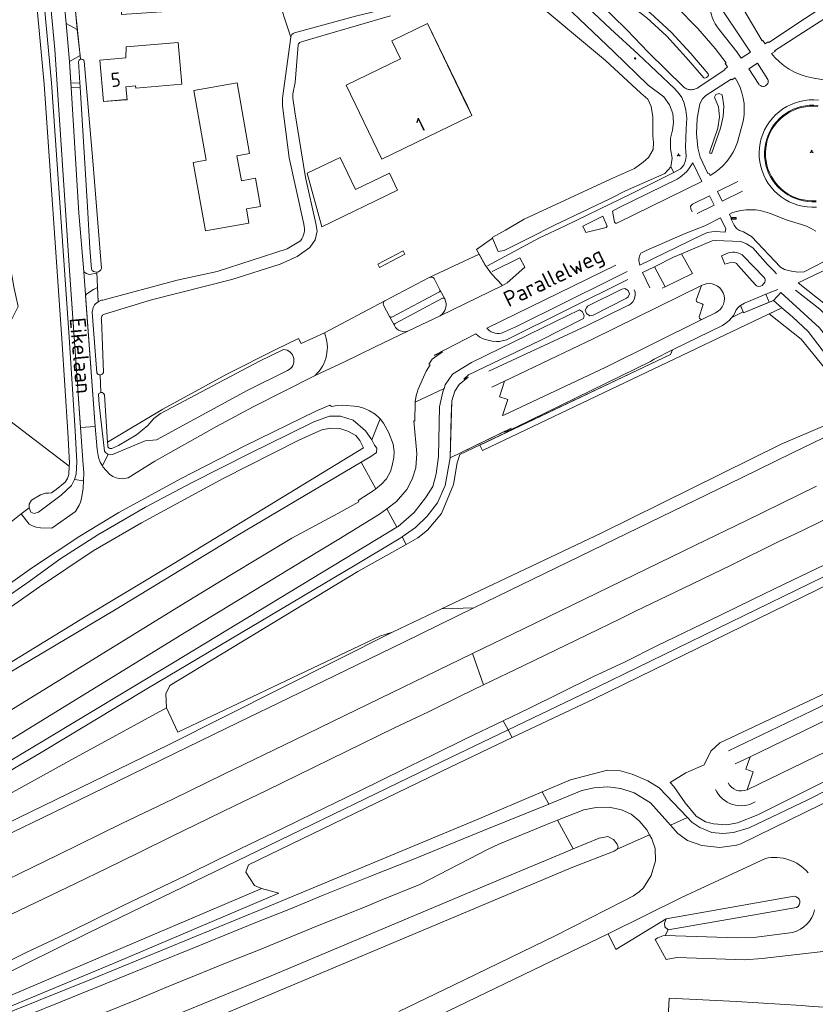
# Model space of a CAD drawing. Header units: metres. Extents: x 209813 to 223847, y 571801 to 587119.
# Tile 68 of 256: x 213813 to 214038, y 574326 to 574604. Entities that reach past the tile are written whole.
import ezdxf
from ezdxf.enums import TextEntityAlignment as Align

# ---------------------------------------------------------------- set-up
doc = ezdxf.new("R2010")
doc.units = ezdxf.units.M
for name, color, linetype, lineweight in [('B-RO-GR-BEPLANTING_CULTUUR_BOSPLANTSOEN-GV', 8, 'Continuous', 0), ('B-RO-GR-GRAS-GV', 8, 'Continuous', 0), ('B-RO-GR-GROENVOORZIENING-GV', 8, 'Continuous', 0), ('B-RO-GW-TALUD_KRUIN-G', 8, 'Continuous', 0), ('B-RO-IE-MEUBILAIR_WEGMEUBILAIR-S', 8, 'Continuous', 0), ('B-RO-OG-BEBOUWING-GV', 8, 'Continuous', 0), ('B-RO-OG-BEBOUWING-T18', 8, 'Continuous', 0), ('B-RO-OG-TERREIN_ERF-GV', 8, 'Continuous', 0), ('B-RO-OG-TOPOGRAFIE-T18', 8, 'Continuous', 0), ('B-RO-OG-WEG-GV', 8, 'Continuous', 0), ('B-RO-VH-VERHARDING_BETONSTRAATSTEEN-GV', 8, 'Continuous', 0), ('B-RO-VH-VERHARDING_STRAATBAKSTEEN-GV', 8, 'Continuous', 0), ('B-RO-VH-VERHARDING_TEGEL-GV', 8, 'Continuous', 0), ('B-RO-VW-BEWEGWIJZERING_DRAAGCONSTRUCTIE-S', 8, 'Continuous', 0), ('B-RO-VW-VERKEERSTEKEN_BORD-S', 8, 'Continuous', 0)]:
    doc.layers.add(name, color=color, linetype=linetype, lineweight=lineweight)
doc.styles.add('NLCS-ISO', font='txt')
doc.styles.add('NLCS-ISO-ANNOTATIVE-T18', font='txt', dxfattribs={"height": 1.8})
doc.styles.add('NLCS-ISO-M200-T18', font='txt', dxfattribs={"height": 0.36})

# ---------------------------------------------------------------- blocks, each defined once
blk = doc.blocks.new('SIE-WEG_VERKEERSBORD_WEGWIJZER-SO')
at = {"linetype": 'ByBlock', "lineweight": 18}
h = blk.add_hatch(color=0, dxfattribs=at)
h.dxf.hatch_style = 1
h.paths.add_polyline_path([(0.5, 1), (0, 2), (-0.5, 1)])
h = blk.add_hatch(color=0, dxfattribs=at)
h.dxf.hatch_style = 1
h.paths.add_polyline_path([(-1.4, -0.2), (-2, -1.2), (-0.9, -1.1)])
h = blk.add_hatch(color=0, dxfattribs=at)
h.dxf.hatch_style = 1
h.paths.add_polyline_path([(1.4, -0.2), (2, -1.2), (0.9, -1.1)])
at = {"color": 0, "linetype": 'ByBlock', "lineweight": 18}
for points in [[(-1.1, -0.7), (0, 0)], [(0, 1), (0, 0)], [(1.1, -0.7), (0, 0)]]:
    blk.add_lwpolyline(points, dxfattribs=at)
for points in [[(0.5, 1), (0, 2), (-0.5, 1)], [(-1.4, -0.2), (-2, -1.2), (-0.9, -1.1)], [(1.4, -0.2), (2, -1.2), (0.9, -1.1)]]:
    blk.add_lwpolyline(points, close=True, dxfattribs=at)
blk = doc.blocks.new('SIE-WEG_VERKEERSBORD_STRAATNAAM-SO')
at = {"color": 0, "linetype": 'ByBlock', "lineweight": 18}
blk.add_lwpolyline([(-3.2, -1.2), (3.2, -1.2), (3.2, 1.2), (-3.2, 1.2)], close=True, dxfattribs=at)
at = {"color": 0, "linetype": 'ByBlock', "lineweight": 18, "style": 'NLCS-ISO'}
blk.add_text('straat', height=1.5, dxfattribs=at).set_placement((0, 0.2), align=Align.MIDDLE_CENTER)
blk = doc.blocks.new('SAL-VERWIJZING_SYMBOOL-SO')
at = {"color": 0, "linetype": 'ByBlock', "lineweight": -2}
blk.add_circle((0, 0), 0.9, dxfattribs=at)
at = {"color": 0, "linetype": 'ByBlock', "lineweight": -2, "style": 'NLCS-ISO-ANNOTATIVE-T18'}
blk.add_attdef('SYMBOOL', (2.5, -2.5), '', height=1.8, dxfattribs=at)

msp = doc.modelspace()

# ---------------------------------------------------------------- linework, layer by layer
at = {"layer": 'B-RO-GR-BEPLANTING_CULTUUR_BOSPLANTSOEN-GV', "flags": 128}
msp.add_lwpolyline([(213805.125, 574617.279), (213807.76, 574584.475), (213807.21, 574571.179), (213807.151, 574556.988), (213808.812, 574543.754), (213811.634, 574527.753), (213812.75, 574522.683), (213800.315, 574497.982), (213827.174, 574477.589), (213827.203, 574478.469), (213826.752, 574487.225), (213825.116, 574513.585), (213820.049, 574585.417), (213817.591, 574612.825)], dxfattribs=at)
msp.add_lwpolyline([(214025.971, 574524.336), (214017.507, 574520.869), (214017.387, 574521.167), (214014.251, 574519.552), (214013.435, 574518.715), (214012.543, 574517.959), (214011.584, 574517.292), (213997.501, 574510.391), (213996.961, 574509.102), (213943.126, 574483.554), (213943.814, 574482.04), (214028.304, 574522.323)], close=True, dxfattribs=at)
at = {"layer": 'B-RO-GR-GRAS-GV', "flags": 128}
for points in [[(213824.877, 574646.77), (213827.764, 574630.337), (213829.799, 574612.161), (213830.457, 574606.08), (213841.865, 574606.595), (213841.238, 574616.178), (213861.052, 574617.475), (213861.712, 574607.392), (213885.704, 574610.979), (213889.698, 574598.676)], [(213890.769, 574599.926), (213908.332, 574604.723), (213947.055, 574613.994)], [(213951.046, 574403.161), (213932.044, 574394.028), (213880.394, 574369.014), (213832.632, 574345.835), (213787.65, 574323.723), (213745.747, 574303.728), (213718.138, 574290.303), (213735.13, 574296.118), (213782.415, 574316.266), (213826.503, 574334.959), (213881.075, 574358.188), (213881.49, 574358.384), (213879.438, 574359.262), (213877.01, 574363.027), (213877.783, 574365.117), (213934.7, 574392.679), (213952.242, 574400.982)]]:
    msp.add_lwpolyline(points, dxfattribs=at)
at = {"layer": 'B-RO-GR-GRAS-GV'}
msp.add_lwpolyline([(213889.698, 574598.676, -0.2952701), (213890.769, 574599.926)], format="xyb", dxfattribs=at)
at = {"layer": 'B-RO-GR-GRAS-GV', "flags": 128}
for points in [[(214016.663, 574522.967), (214016.418, 574522.8), (214016.188, 574522.612), (214015.976, 574522.404), (214015.784, 574522.178), (214015.612, 574521.935), (214015.463, 574521.679), (214015.031, 574520.759), (214014.668, 574520.138), (214014.251, 574519.552), (214017.387, 574521.167)], [(214024.752, 574520.63), (214033.849, 574513.468), (214040.38, 574505.339), (214046.712, 574503.775), (214042.17, 574507.77), (214041.28, 574508.43), (214035.77, 574515.63), (214031.32, 574519.72), (214028.304, 574522.323)], [(213934.73, 574479.932), (213935.145, 574496.041), (213934.968, 574491.583)], [(214061.436, 574457.852), (214061.361, 574456.976), (214060.993, 574456.548), (214043.609, 574448.033), (213976.41, 574415.352), (213951.046, 574403.161), (213952.242, 574400.982), (213975.333, 574411.912), (214063.517, 574455.002), (214071.966, 574459.999), (214071.053, 574461.927), (214061.73, 574457.37)], [(213854.633, 574409.428), (213827.083, 574394.359), (213779.957, 574368.364), (213731.895, 574341.52), (213706.844, 574326.604), (213746.727, 574346.392), (213801.906, 574373.033), (213855.214, 574398.947), (213918.413, 574430.727), (213914.869, 574429.623), (213857.786, 574402.532)]]:
    msp.add_lwpolyline(points, close=True, dxfattribs=at)
at = {"layer": 'B-RO-GR-GROENVOORZIENING-GV', "flags": 128}
for points in [[(214027.211, 574527.45), (214023.797, 574526.148), (214024.741, 574523.888), (214025.971, 574524.336), (214028.106, 574526.591), (214039.017, 574516.66), (214041.956, 574512.81), (214043.664, 574509.969), (214043.891, 574508.469), (214043.647, 574508.106), (214042.927, 574507.972), (214041.28, 574508.43), (214042.17, 574507.77), (214046.712, 574503.775), (214050.281, 574501.691), (214051.769, 574500.401), (214053.197, 574498.515), (214053.889, 574498.907), (214053.37, 574500), (214045.74, 574514.36), (214042.94, 574517.92), (214039.03, 574521.91), (214032.234, 574527.229)], [(213919.65, 574460.391), (213919.987, 574460.595), (213924.581, 574464.529), (213927.755, 574468.648), (213929.85, 574471.875), (213930.791, 574475.453), (213931.375, 574480.334), (213931.721, 574494.354), (213932.68, 574498.606), (213933.056, 574499.544), (213924.802, 574495.619), (213924.763, 574490.338), (213924.427, 574490.411), (213925.296, 574481.21), (213925.009, 574477.164), (213923.964, 574473.947), (213922.473, 574470.97), (213919.572, 574467.616), (213916.807, 574465.574)], [(213909.609, 574478.694), (213874.789, 574458.085), (213839.907, 574436.911), (213802.948, 574414.991), (213760.58, 574389.481), (213718.446, 574364.38), (213683.592, 574344.356), (213614.602, 574305.277), (213616.548, 574301.091), (213636.077, 574312.295), (213673.58, 574334.188), (213713.49, 574356.785), (213754.592, 574381.271), (213779.633, 574394.665), (213727.379, 574361.738), (213689.508, 574338.476), (213639.198, 574308.854), (213618.338, 574297.239)], [(214038.13, 574471.943), (214018.357, 574462.298), (214003.954, 574455.331), (213955.39, 574431.718), (213941.008, 574424.706)], [(213611.17, 574289.012), (213630.411, 574299.756), (213644.354, 574307.675), (213661.652, 574317.842), (213672.014, 574323.979), (213685.771, 574332.282), (213699.478, 574340.601), (213713.199, 574348.971), (213726.91, 574357.362), (213744.027, 574367.899), (213757.736, 574376.293), (213805.7, 574405.718), (213858.781, 574438.338), (213872.513, 574446.706), (213890.027, 574457.299), (213903.016, 574464.216), (213908.917, 574467.571), (213908.734, 574467.931), (213913.297, 574470.788), (213913.728, 574471.187)], [(213944.147, 574415.86), (213955.546, 574421.379), (213973.537, 574430.081), (213982.537, 574434.441), (213987, 574436.698), (213996.043, 574440.966), (214000.543, 574443.147), (214014.069, 574449.632), (214027.496, 574456.304), (214032.049, 574458.374), (214054.544, 574469.282)], [(213806.593, 574392.146), (213856.835, 574422.245), (213919.65, 574460.391), (213916.807, 574465.574), (213914.72, 574464.032), (213903.286, 574456.96), (213893.779, 574451.219), (213860.217, 574430.807), (213839.663, 574418.192), (213819.101, 574405.596), (213771.179, 574376.086)], [(213921.131, 574457.692), (213920.311, 574457.127), (213907.937, 574449.619), (213849.112, 574414.781), (213818.771, 574396.459), (213767.847, 574366.666)], [(213932.305, 574437.323), (213918.413, 574430.727), (213855.214, 574398.947), (213801.906, 574373.033), (213746.727, 574346.392), (213706.844, 574326.604), (213731.895, 574341.52), (213779.957, 574368.364), (213827.083, 574394.359), (213854.633, 574409.428), (213854.43, 574413.349), (213855.528, 574415.71), (213908.643, 574447.865), (213922.332, 574455.502)], [(213683.2, 574312.117), (213711.168, 574325.695), (213725.549, 574332.708), (213743.545, 574341.435), (213757.927, 574348.447), (213775.938, 574357.142), (213808.306, 574372.899), (213822.71, 574379.867), (213840.703, 574388.598), (213856.883, 574396.485), (213874.884, 574405.202), (213889.277, 574412.193), (213921.652, 574427.935), (213941.42, 574437.592)], [(213810.899, 574351.118), (213819.904, 574355.467), (213828.919, 574359.793), (213837.918, 574364.155), (213846.906, 574368.539), (213855.879, 574372.954), (213873.866, 574381.699), (213882.868, 574386.054), (213891.846, 574390.458), (213918.806, 574403.615), (213928.587, 574408.217), (213937.539, 574412.675), (213944.147, 574415.86), (213941.008, 574424.706), (213905.013, 574407.261), (213890.631, 574400.249), (213870.838, 574390.648), (213856.454, 574383.64), (213842.037, 574376.702), (213824.069, 574367.918), (213773.693, 574343.457)], [(213949.665, 574405.68), (213939.064, 574400.622), (213930.075, 574396.242), (213923.133, 574392.834), (213914.171, 574388.396), (213905.181, 574384.017), (213896.175, 574379.67), (213887.205, 574375.25), (213878.177, 574370.949), (213869.181, 574366.582), (213860.231, 574362.119), (213851.197, 574357.831), (213842.188, 574353.49), (213833.231, 574349.044), (213824.232, 574344.682), (213815.203, 574340.381), (213806.205, 574336.019), (213797.225, 574331.619), (213788.211, 574327.29), (213779.242, 574322.868)], [(213960.647, 574385.66), (213942.1, 574377.773), (213882.046, 574352.705), (213833.966, 574332.955), (213795.673, 574317.666), (213784.49, 574313.289), (213800.901, 574321.105), (213840.543, 574337.646), (213886.343, 574357.063), (213881.49, 574358.384), (213881.075, 574358.188), (213826.503, 574334.959), (213782.415, 574316.266), (213735.13, 574296.118), (213718.138, 574290.303), (213745.747, 574303.728), (213787.65, 574323.723), (213832.632, 574345.835), (213880.394, 574369.014), (213932.044, 574394.028), (213951.046, 574403.161)], [(213703.658, 574277.118), (213713.591, 574281.188), (213722.881, 574284.891), (213732.167, 574288.627), (213741.434, 574292.384), (213769.21, 574303.72), (213778.475, 574307.482), (213796.96, 574315.119), (213806.236, 574318.854), (213815.483, 574322.662), (213824.768, 574326.376), (213843.301, 574333.895), (213852.544, 574337.709), (213861.833, 574341.413), (213871.083, 574345.213), (213880.343, 574348.987), (213889.63, 574352.698), (213898.882, 574356.491), (213912.047, 574361.754), (213923.724, 574366.386), (213944.131, 574374.776), (213962.536, 574382.217)], [(213969.467, 574369.582), (213976.816, 574372.558), (213979.252, 574373.089), (213980.784, 574372.218), (213981.849, 574370.901), (213982.117, 574370.179), (213981.886, 574369.459), (213991.004, 574373.579), (213990.251, 574374.937), (213988.033, 574377.534), (213985.798, 574379.331), (213983.073, 574380.571), (213979.558, 574381.332), (213975.929, 574381.276), (213972.467, 574380.637), (213965.008, 574377.711)], [(213838.757, 574315.121), (213884.196, 574333.719), (213949.713, 574361.352), (213966.776, 574368.492), (213969.467, 574369.582), (213965.008, 574377.711), (213961.685, 574376.408), (213948.45, 574370.91), (213945.419, 574369.467), (213926.173, 574359.528), (213914.909, 574355.019), (213910.967, 574353.325), (213897.232, 574347.901), (213881.058, 574341.22), (213871.773, 574337.504), (213862.514, 574333.728), (213855.557, 574330.924), (213846.124, 574326.952), (213836.848, 574323.217)]]:
    msp.add_lwpolyline(points, dxfattribs=at)
for points in [[(213934.73, 574479.932), (213933.325, 574472.184), (213931.14, 574467.282), (213928.238, 574463.469), (213924.942, 574460.321), (213921.131, 574457.692), (213922.332, 574455.502), (213925.627, 574457.341), (213928.268, 574459.56), (213932.295, 574464.283), (213935.621, 574472.429), (213936.66, 574478.573), (213937.421, 574480.846), (213996.961, 574509.102), (213997.501, 574510.391), (213992.264, 574507.796), (213991.292, 574507.15), (213953.375, 574488.65), (213950.292, 574487.321), (213949.845, 574487.278)], [(214041.174, 574489.366), (214028.203, 574483.802), (213977.317, 574458.693), (213932.305, 574437.323), (213941.42, 574437.592), (213984.603, 574458.549), (214016.948, 574474.353), (214031.342, 574481.341), (214045.72, 574488.36), (214046.763, 574488.959), (214047.607, 574489.511), (214049.116, 574490.235), (214048.579, 574491.342), (214045.873, 574490.01), (214045.68, 574490.342), (214044.937, 574490.73), (214044.354, 574490.661)], [(213914.927, 574490.924), (213912.634, 574485.045), (213913.385, 574483.494), (213913.971, 574482.669), (213913.888, 574481.452), (213912.296, 574480.285), (213909.609, 574478.694), (213913.728, 574471.187), (213915.355, 574472.476), (213916.69, 574474.011), (213917.887, 574476.083), (213918.365, 574477.77), (213918.832, 574480.016), (213918.886, 574481.711), (213918.623, 574483.792), (213917.4, 574487.047), (213915.877, 574489.712)], [(213951.046, 574403.161), (213976.41, 574415.352), (214043.609, 574448.033), (214060.993, 574456.548), (214061.361, 574456.976), (214061.436, 574457.852), (214061.267, 574458.189), (214060.825, 574459.258), (214058.449, 574458.2), (214047.068, 574452.923), (214029.04, 574444.262), (214020.019, 574439.947), (214011.033, 574435.56), (213993.022, 574426.863), (213984.073, 574422.401), (213975.034, 574418.12), (213966.059, 574413.711), (213957.11, 574409.248), (213949.665, 574405.68)], [(214001.732, 574378.434), (213993.693, 574386.787), (213990.515, 574388.751), (213986.059, 574390.635), (213982.78, 574391.576), (213979.161, 574391.815), (213968.642, 574389.059), (213960.647, 574385.66), (213962.536, 574382.217), (213971.923, 574386.013), (213975.376, 574386.821), (213979.264, 574387.126), (213982.858, 574386.588), (213986.645, 574385.365), (213991.227, 574382.58), (213996.933, 574376.263)]]:
    msp.add_lwpolyline(points, close=True, dxfattribs=at)
at = {"layer": 'B-RO-GW-TALUD_KRUIN-G', "flags": 128}
for points in [[(213932.305, 574437.323), (213977.317, 574458.693), (214028.203, 574483.802), (214041.174, 574489.366)], [(214061.436, 574457.852), (214061.361, 574456.976), (214060.993, 574456.548), (214043.609, 574448.033), (213976.41, 574415.352), (213951.046, 574403.161)], [(213918.413, 574430.727), (213932.305, 574437.323)], [(213706.844, 574326.604), (213746.727, 574346.392), (213801.906, 574373.033), (213855.214, 574398.947), (213918.413, 574430.727)], [(213951.046, 574403.161), (213932.044, 574394.028), (213880.394, 574369.014), (213832.632, 574345.835), (213787.65, 574323.723), (213745.747, 574303.728), (213718.138, 574290.303)]]:
    msp.add_lwpolyline(points, dxfattribs=at)
at = {"layer": 'B-RO-OG-BEBOUWING-GV', "flags": 128}
for points in [[(213905.312, 574585.129), (213915.409, 574564.213), (213940.783, 574576.596), (213939.573, 574579.257), (213928.304, 574602.555), (213918.23, 574597.681), (213920.701, 574592.573)], [(213843.17, 574584.699), (213845.889, 574584.937), (213845.949, 574584.262), (213858.918, 574585.395), (213857.887, 574597.193), (213843.201, 574595.91), (213843.114, 574592.811), (213835.794, 574592.172), (213836.813, 574580.504), (213843.199, 574580.951), (213843.508, 574580.978)], [(213865.595, 574543.998), (213877.898, 574546.181), (213877.183, 574550.207), (213881.177, 574550.916), (213879.77, 574558.844), (213875.776, 574558.136), (213874.523, 574565.201), (213878.099, 574565.836), (213874.553, 574585.819), (213862.381, 574583.659), (213865.87, 574563.997), (213862.163, 574563.339)], [(213908.014, 574555.67), (213903.659, 574564.728), (213894.376, 574560.265), (213898.496, 574545.166), (213919.845, 574555.525), (213917.567, 574560.264)]]:
    msp.add_lwpolyline(points, close=True, dxfattribs=at)
at = {"layer": 'B-RO-OG-TERREIN_ERF-GV', "flags": 128}
for points in [[(213893.389, 574545.892), (213889.236, 574564.589), (213887.338, 574579.275), (213887.371, 574581.5), (213889.698, 574598.676), (213885.704, 574610.979), (213861.712, 574607.392), (213861.776, 574606.412), (213841.962, 574605.115), (213841.865, 574606.595), (213828.928, 574606.011), (213830.329, 574592.471)], [(213837.08, 574497.689), (213837.975, 574484.327), (213853.6, 574493.66), (213871.64, 574503.57), (213885.49, 574510.56), (213891.89, 574513.635), (213892.683, 574512.222), (213899.238, 574515.201), (213916.302, 574524.301), (213928.789, 574530.888), (213942.882, 574537.481), (213942.168, 574538.789), (213946.663, 574541.947), (213946.597, 574542.102), (213950.31, 574544.25), (213955.59, 574547.33), (213979.94, 574558.59), (213986.75, 574561.62), (213989.16, 574563.4), (213990.71, 574564.75), (213992.02, 574566.97), (213992.15, 574568.93), (213991.96, 574570.81), (213991.94, 574576.17), (213991.46, 574579.08), (213990.48, 574581.22), (213988.54, 574582.86), (213978.521, 574592.054), (213955.929, 574611.13)], [(213917.825, 574604.727), (213898.482, 574599.039), (213892.769, 574597.384), (213892.248, 574597.149), (213891.891, 574596.843), (213891.842, 574596.536), (213890.989, 574585.863), (213890.288, 574582.67), (213890.259, 574581.51), (213890.834, 574577.602), (213893.827, 574559.029), (213896.82, 574546.121), (213897.118, 574543.895), (213896.61, 574541.506), (213895.061, 574539.288), (213891.475, 574536.747), (213886.707, 574534.638), (213873.052, 574530.273), (213850.41, 574524.59), (213837.087, 574520.483)], [(213831.399, 574591.898), (213833.808, 574563.771), (213836.303, 574533.385)], [(213836.62, 574524.488), (213857.596, 574530.051), (213868.922, 574532.557), (213888.718, 574538.954), (213892.469, 574541.233)], [(213834.964, 574532.39), (213835.303, 574523.997)], [(213836.252, 574519.114), (213836.815, 574504.033)], [(214040.763, 574340.671), (214022.75, 574338.631), (214017.85, 574338.29), (214009.797, 574338.52), (213998.67, 574338.93), (213995.7, 574338.33), (213992.561, 574344.046), (213993.317, 574344.43), (213994.29, 574344.837), (213994.767, 574344.988), (213995.379, 574345.105), (213996.269, 574346.7), (213995.341, 574347.608), (213995.198, 574348.64), (213995.698, 574349.806), (213981.448, 574341.161), (213979.333, 574345.573), (213936.746, 574325.129), (213918.591, 574316.309), (213896.142, 574305.514)], [(214037.981, 574283.106), (214013.256, 574284.535), (213994.38, 574285.51), (213996.52, 574327.47), (214015.57, 574326.5), (214033.9, 574325.39), (214035.95, 574325.17), (214040.14, 574324.91)]]:
    msp.add_lwpolyline(points, dxfattribs=at)
for points in [[(213915.409, 574564.213), (213905.312, 574585.129), (213920.701, 574592.573), (213918.23, 574597.681), (213928.304, 574602.555), (213939.511, 574579.226), (213940.783, 574576.596)], [(213835.794, 574592.172), (213843.114, 574592.811), (213843.201, 574595.91), (213857.887, 574597.193), (213858.918, 574585.395), (213845.949, 574584.262), (213845.889, 574584.937), (213843.17, 574584.699), (213843.508, 574580.978), (213843.189, 574581.061), (213836.813, 574580.504)], [(213865.87, 574563.997), (213862.381, 574583.659), (213874.553, 574585.819), (213878.099, 574565.836), (213874.523, 574565.201), (213875.776, 574558.136), (213879.77, 574558.844), (213881.177, 574550.916), (213877.183, 574550.207), (213877.898, 574546.181), (213865.595, 574543.998), (213862.163, 574563.339)], [(213898.496, 574545.166), (213894.376, 574560.265), (213903.659, 574564.728), (213908.014, 574555.67), (213917.567, 574560.264), (213919.845, 574555.525)], [(213914.767, 574533.664), (213914.304, 574534.658), (213921.415, 574538.402), (213921.878, 574537.408)]]:
    msp.add_lwpolyline(points, close=True, dxfattribs=at)
at = {"layer": 'B-RO-OG-TERREIN_ERF-GV'}
for points in [[(213830.329, 574592.471, -0.4490229), (213831.399, 574591.898)], [(213892.469, 574541.233, 0.2457545), (213893.389, 574545.892)], [(213836.303, 574533.385, -0.2825744), (213834.964, 574532.39)], [(213835.303, 574523.997, -0.1016785), (213836.62, 574524.488)], [(213837.087, 574520.483, 0.4228871), (213836.252, 574519.114)], [(213836.815, 574504.033, -0.3038422), (213835.91, 574503.371)], [(213836.117, 574498.39, -0.394482), (213837.08, 574497.689)]]:
    msp.add_lwpolyline(points, format="xyb", dxfattribs=at)
at = {"layer": 'B-RO-OG-WEG-GV', "flags": 128}
for points in [[(213997.822, 574560.509), (213999.7, 574561.56), (214000.65, 574562.59), (214001.18, 574563.85), (214001.32, 574565.03), (214001.29, 574566.41), (214001.18, 574567.57), (214001.3, 574572.83), (214001.48, 574575.85), (214001.27, 574578.09), (214000.81, 574580.01), (214000.14, 574581.62), (213999.4, 574582.68), (213998.1, 574584.13), (213987.8, 574593.84), (213980, 574601.06), (213964.19, 574615.99), (213930.35, 574647.56), (213886.16, 574689.49)], [(213820.446, 574661.122), (213819.75, 574660.67), (213819.01, 574660.05), (213818.402, 574659.185), (213822.339, 574635.499), (213825.618, 574609.615), (213826.303, 574602.567), (213829.391, 574600.889), (213828.928, 574606.011), (213830.457, 574606.08), (213829.799, 574612.161)], [(213959.575, 574614.928), (213980.924, 574594.554), (213990.65, 574585.17), (213995.02, 574581.83), (213996.66, 574579.56), (213997.57, 574577.14), (213997.77, 574574.64), (213997.49, 574572.46), (213996.92, 574570.18), (213996.88, 574567.2), (213997.34, 574564.56), (213996.99, 574562.06)], [(213819.652, 574613.254), (213822.112, 574585.824), (213827.18, 574513.974), (213828.817, 574487.601), (213829.271, 574478.784), (213829.119, 574475.338), (213828.641, 574473.876)], [(213831.234, 574473.477), (213831.28, 574475.69), (213831.01, 574479.16), (213827.28, 574532.81), (213823.07, 574595.23), (213821.855, 574608.17)], [(213976.21, 574608.96), (213984.692, 574600.657), (213990.59, 574594.46), (214000.652, 574584.586), (214000.891, 574584.416), (214001.143, 574584.266), (214001.407, 574584.138), (214001.681, 574584.033), (214001.963, 574583.951), (214002.251, 574583.894), (214002.543, 574583.861), (214002.836, 574583.852), (214003.129, 574583.869), (214003.419, 574583.911), (214003.705, 574583.977), (214003.985, 574584.066), (214004.255, 574584.18), (214004.516, 574584.315), (214004.763, 574584.472), (214012.262, 574589.421), (214012.129, 574589.59), (214013.001, 574590.342), (214012.321, 574591.243), (214012.595, 574591.467), (214009.534, 574595.518), (214004.611, 574601.154), (213998.559, 574607.295)], [(214048.576, 574609.202), (214035.783, 574600.952), (214026.294, 574594.858), (214026.436, 574594.682), (214025.433, 574594.038), (214026.404, 574592.915), (214027.65, 574591.711), (214028.999, 574590.622), (214030.441, 574589.659), (214031.963, 574588.828), (214033.552, 574588.137), (214035.198, 574587.592), (214036.895, 574587.193), (214042.862, 574586.173)], [(213830.329, 574592.471), (213830.206, 574593.552), (213827.228, 574591.819), (213827.65, 574585.67)], [(213827.65, 574585.67), (213830.175, 574585.822), (213829.805, 574591.82)], [(213833.408, 574533.247), (213833.026, 574539.12), (213832.335, 574550.79), (213830.25, 574584.597), (213827.706, 574584.481), (213829.872, 574549.023), (213831.31, 574532.43), (213832.06, 574531.99), (213832.76, 574531.71), (213834.977, 574532.055), (213834.964, 574532.39)], [(214038.533, 574579.147), (214037.369, 574579.221), (214036.202, 574579.194), (214035.043, 574579.065), (214033.899, 574578.836), (214032.779, 574578.508), (214031.692, 574578.083), (214030.647, 574577.565), (214029.65, 574576.958), (214028.711, 574576.267), (214027.835, 574575.496), (214027.029, 574574.652), (214026.3, 574573.741), (214025.653, 574572.77), (214025.094, 574571.746), (214024.626, 574570.678), (214024.252, 574569.572), (214023.977, 574568.439), (214023.801, 574567.285), (214023.727, 574566.121), (214023.754, 574564.954), (214023.883, 574563.795), (214024.112, 574562.651), (214024.44, 574561.531), (214024.865, 574560.444), (214025.383, 574559.399), (214025.99, 574558.403), (214026.681, 574557.463), (214027.452, 574556.587), (214028.296, 574555.782), (214029.207, 574555.053), (214030.178, 574554.407), (214031.202, 574553.847), (214032.27, 574553.379), (214033.376, 574553.006), (214034.509, 574552.731), (214035.663, 574552.555), (214036.827, 574552.481), (214037.993, 574552.508)], [(213996.99, 574562.06), (213995.31, 574560.23), (213984.22, 574555.29), (213980, 574553.16), (213963.97, 574545.51), (213957.268, 574542.1), (213949.932, 574538.463), (213948.249, 574538.234), (213946.663, 574541.947), (213942.168, 574538.789), (213944.731, 574534.135)], [(213945.216, 574534.099), (213959.95, 574542.04), (213967.22, 574545.46), (213980, 574551.67), (213985.77, 574554.43), (213997.822, 574560.509), (213996.99, 574562.06)], [(214037.934, 574543.957), (214036.651, 574544.692), (214035.309, 574545.313), (214033.917, 574545.816), (214029.834, 574547.037), (214024.846, 574549.012), (214023.561, 574549.43), (214022.243, 574549.734), (214020.904, 574549.922), (214019.554, 574549.991), (214018.203, 574549.942), (214016.862, 574549.774), (214015.54, 574549.49), (214014.248, 574549.091), (214013.547, 574548.755), (214014.106, 574547.537), (214013.903, 574547.461), (214014.935, 574545.628), (214015.564, 574544.661), (214016.416, 574544.105), (214017.522, 574543.786), (214019.797, 574542.464), (214027.996, 574533.72), (214029.073, 574533.074), (214031.054, 574532.607), (214032.889, 574532.383), (214034.691, 574532.474), (214043.072, 574536.732)], [(213988.279, 574534.365), (214005.85, 574542.92), (214007.34, 574543.51), (214008.58, 574543.78), (214009.66, 574543.83), (214012.374, 574543.673), (214012.514, 574544.578), (214011.071, 574547.684), (214006.611, 574545.468), (214001.028, 574543.271), (213990.085, 574538.464), (213988.528, 574537.707)], [(214026.812, 574531.868), (214026.119, 574532.713), (214024.28, 574534.523), (214020.15, 574539.18), (214018.38, 574540.39), (214016.8, 574541.04), (214009.66, 574541.33), (214008.72, 574541.24), (214000, 574537.57), (214003.16, 574531.99)], [(213946.405, 574531.882), (213949.45, 574528.635), (213950.81, 574529.3), (213955.758, 574533.803), (213954.359, 574536.405), (213946.61, 574532.549)], [(214013.58, 574535.037), (214012.224, 574534.628), (214011.274, 574536.963), (214013.328, 574537.804)], [(214017.56, 574536.915), (214023.294, 574530.906)], [(213981.525, 574534.302), (213945.088, 574516.512), (213945.75, 574515.87), (213946.32, 574515.48), (213947.44, 574515.1), (213948, 574515), (213948.49, 574515), (213949.22, 574515.13), (213953.41, 574517), (213980, 574530.2), (213984.663, 574532.553)], [(213994.56, 574527.8), (213995.405, 574528.212), (213992.386, 574533.865), (213989.029, 574532.23), (213991.039, 574527.959)], [(214020.801, 574528.86), (214015.981, 574534.213)], [(213928.789, 574530.888), (213916.302, 574524.301)], [(213984.893, 574530.255), (213950.57, 574513.25), (213948.68, 574512.83), (213947.8, 574512.77), (213946.55, 574512.87), (213945.08, 574513.22), (213944.35, 574513.43), (213943.67, 574513.7), (213943.11, 574514.02), (213942.58, 574514.4), (213941.968, 574514.943), (213930.49, 574509.01), (213930.311, 574508.831), (213932.505, 574509.869), (213929.62, 574507.796), (213928.703, 574506.348), (213929.068, 574506.185), (213927.934, 574504.422), (213925.687, 574499.369), (213925.085, 574497.47), (213924.809, 574495.808), (213924.802, 574495.619), (213933.032, 574499.533), (213933.291, 574500.512), (213935.352, 574503.605), (213940.704, 574506.827), (213960.819, 574516.645), (213971.251, 574521.699), (213972.057, 574521.205), (213972.535, 574520.056), (213972.375, 574519.253), (213960.081, 574513.079), (213939.883, 574503.361), (213938.544, 574502.153), (213939.762, 574502.732), (213937.291, 574500.63), (213935.993, 574498.756), (213935.145, 574496.041), (213934.73, 574479.932), (213951.938, 574488.295)], [(213931.839, 574527.391), (213930.203, 574530.594)], [(213835.303, 574523.997), (213835.135, 574528.017), (213834.01, 574527.49), (213832.18, 574526.24), (213831.79, 574525.76), (213834.481, 574488.797), (213835.03, 574482.26), (213835.45, 574480.02), (213835.86, 574478.73), (213836.517, 574477.688), (213838.121, 574480.942)], [(214023.511, 574529.518), (214022.777, 574528.633)], [(213932.575, 574524.987), (213919.161, 574517.872)], [(213915.924, 574523.02), (213917.587, 574519.851)], [(213945.648, 574504.388), (213973.231, 574517.178), (213984.498, 574522.781)], [(213834.963, 574503.938), (213833.669, 574521.069)], [(213922.912, 574515.776), (213931.887, 574520.062)], [(213899.238, 574515.201), (213892.683, 574512.222), (213891.89, 574513.635), (213885.49, 574510.56), (213871.64, 574503.57), (213853.6, 574493.66), (213837.975, 574484.327), (213838.033, 574483.598)], [(213839.411, 574482.719), (213841.086, 574483.466), (213846.19, 574486.473), (213849.375, 574489.097), (213851.03, 574491.04), (213852.91, 574492.5), (213880.87, 574507.19), (213887.677, 574510.545)], [(213836.117, 574498.39), (213835.91, 574503.371)], [(213836.517, 574477.688), (213836.68, 574477.43), (213838.57, 574475.32), (213839.52, 574474.72), (213840.41, 574474.33), (213841.23, 574474.08), (213842.24, 574473.99), (213843.76, 574474.34), (213851.363, 574479.046), (213868.727, 574488.817), (213879.063, 574494.366), (213896.589, 574503.234)], [(213888.796, 574504.585), (213877.6, 574499.05), (213851.83, 574485.06), (213848.632, 574484.711), (213839.335, 574480.894)], [(213815.841, 574465.826), (213815.828, 574466.898), (213816.531, 574467.973), (213819.028, 574469.549), (213820.443, 574469.977), (213821.34, 574469.977), (213822.112, 574470.057), (213823.466, 574471.021), (213826.018, 574473.128), (213826.668, 574474.071), (213827.066, 574475.286), (213827.174, 574477.589), (213800.315, 574497.982), (213783.285, 574464.156), (213775.529, 574449.504), (213774.107, 574447.193), (213770.71, 574443.845), (213767.218, 574440.968), (213764.701, 574439.23), (213761.959, 574437.795), (213759.14, 574436.889), (213721.951, 574426.63), (213721.031, 574429.349), (213711.33, 574426.507)], [(213837.114, 574481.851), (213835.635, 574495.043), (213835.421, 574497.87)], [(213803.376, 574436.36), (213815.849, 574445.008), (213824.554, 574451.309), (213835.231, 574458.245), (213848.73, 574466.05), (213861.719, 574472.931), (213878.204, 574481.263), (213889.134, 574486.673), (213896.189, 574490.094), (213900.602, 574491.703), (213903.777, 574491.698), (213907.279, 574490.592), (213910.764, 574487.599), (213912.634, 574485.045), (213914.927, 574490.924), (213914.704, 574491.208), (213913.518, 574492.319), (213911.94, 574493.262), (213910.382, 574493.955), (213908.677, 574494.403), (213904.427, 574494.791), (213902.834, 574494.742), (213901.233, 574494.462), (213900.747, 574494.848), (213896.75, 574493.118), (213876.715, 574483.347), (213858.54, 574474.05), (213841.16, 574464.48), (213830.15, 574457.83), (213816.48, 574448.85), (213805.23, 574440.85)], [(213793.201, 574411.599), (213830.231, 574434.217), (213856.706, 574450.173), (213910.216, 574482.793), (213909.251, 574484.812), (213908.086, 574486.222), (213905.819, 574487.472), (213903.524, 574488.203), (213900.883, 574488.347), (213898.515, 574487.825), (213891.94, 574484.943), (213870.632, 574474.079), (213847.532, 574461.645), (213833.951, 574453.706), (213818.736, 574443.496), (213802.162, 574431.922)], [(213810.752, 574461.93), (213813.605, 574464.114)], [(214013.28, 574397.27), (214039.176, 574409.659), (214062.896, 574421.053), (214075.583, 574426.924)], [(214053.652, 574419.649), (214010.861, 574399.52), (214008.258, 574397.176), (214006.446, 574393.275), (214001.21, 574391.086), (213996.796, 574388.356), (213997.888, 574387.206), (214001.057, 574382.545), (214004.199, 574378.771), (214006.793, 574377.18), (214009.042, 574376.645), (214012.777, 574376.358), (214015.816, 574376.925), (214021.58, 574379.171), (214061.473, 574399.164)], [(214063.86, 574397.697), (214035.832, 574383.471), (214019.15, 574375.49), (214014.694, 574374.233), (214011.692, 574373.914), (214008.605, 574374.211), (214005.205, 574375.641), (214002.946, 574377.126), (214001.732, 574378.434), (213996.933, 574376.263), (213999.002, 574373.928), (214001.675, 574371.923), (214005.758, 574370.529), (214010.865, 574369.991), (214015.513, 574370.612), (214016.77, 574371.012), (214048.654, 574386.635)], [(213920.18, 574323.72), (213935.66, 574331.14), (213964.515, 574345.161), (213983.76, 574354.93), (213986.473, 574356.37), (213988.09, 574357.422), (213989.339, 574358.628), (213991.489, 574362.099), (213992.711, 574366.199), (213992.629, 574369.644), (213991.661, 574372.395), (213991.004, 574373.579), (213981.886, 574369.459), (213980.997, 574368.903), (213968.89, 574364.272), (213943.144, 574353.454), (213889.697, 574330.902), (213857.061, 574317.166)], [(214023.69, 574366.87), (214000, 574355.834), (213979.333, 574345.573), (213981.448, 574341.161), (213995.698, 574349.806), (214031.831, 574356.192)], [(214032.501, 574353.015), (213996.269, 574346.7), (213995.379, 574345.105), (214015.82, 574344.51), (214020.42, 574344.53), (214031.39, 574345.97)]]:
    msp.add_lwpolyline(points, dxfattribs=at)
for points in [[(214027.016, 574628.705), (214017.678, 574618.649), (214017.307, 574618.163), (214016.98, 574617.647), (214016.699, 574617.104), (214016.468, 574616.538), (214016.287, 574615.954), (214016.158, 574615.356), (214016.082, 574614.75), (214016.06, 574614.139), (214016.478, 574609.488), (214017.377, 574606.89), (214022.812, 574597.615), (214022.997, 574597.745), (214023.606, 574596.785), (214024.532, 574597.363), (214024.688, 574597.194), (214034.774, 574603.885), (214046.317, 574611.474), (214046.461, 574612.379), (214046.207, 574612.882), (214043.719, 574615.259), (214035.86, 574621.645)], [(214006.303, 574587.214), (214001.352, 574592.928), (213995.89, 574598.945), (213990.212, 574604.182), (213984.691, 574608.402), (213967.186, 574621.216), (213966.832, 574621.624), (213966.846, 574622.182), (213967.166, 574622.628), (213967.501, 574622.795), (213968.19, 574622.588), (213985.709, 574609.764), (213991.306, 574605.484), (213997.098, 574600.143), (214002.624, 574594.056), (214007.587, 574588.328), (214007.608, 574587.819), (214007.37, 574587.519), (214007.066, 574587.258), (214006.578, 574587.107)], [(214015.172, 574587.199), (214014.186, 574586.637), (214014.062, 574586.854), (214006.934, 574582.188), (214005.948, 574581.313), (214005.164, 574579.89), (214004.431, 574575.698), (214004.279, 574571.5), (214004.664, 574567.489), (214005.327, 574564.797), (214007.49, 574560.185), (214007.713, 574560.302), (214008.106, 574559.617), (214009.416, 574560.457), (214010.645, 574561.411), (214011.783, 574562.472), (214012.822, 574563.631), (214013.751, 574564.879), (214014.564, 574566.205), (214015.255, 574567.599), (214015.817, 574569.05), (214017.511, 574575.394), (214017.704, 574576.92), (214017.756, 574578.457), (214017.667, 574579.993), (214017.437, 574581.513), (214017.069, 574583.007), (214016.566, 574584.46), (214015.932, 574585.862)], [(214011.458, 574582.387), (214011.954, 574579.235), (214011.774, 574576.309), (214011.053, 574572.977), (214008.575, 574566.043), (214008.304, 574565.818), (214008.034, 574565.908), (214007.989, 574566.403), (214010.287, 574572.977), (214010.737, 574576.219), (214010.422, 574579.055), (214009.296, 574581.712), (214009.746, 574582.522), (214010.647, 574582.747)], [(213981.736, 574546.19), (214005.792, 574557.955), (214003.194, 574563.194), (214002.131, 574561.538), (214001.477, 574560.698), (213999.603, 574559.129), (213998.78, 574558.61), (213982.45, 574550.58), (213980.538, 574549.573), (213981.077, 574546.427), (213981.348, 574546.142)], [(214079.628, 574459.757), (214076.243, 574465.295), (214077.62, 574466.152), (214077.839, 574466.099), (214078.008, 574466.074), (214076.941, 574467.826), (214072.114, 574478.367), (214068.877, 574486.528), (214063.03, 574500), (214055.302, 574515.638), (214046.163, 574534.075), (214045.894, 574533.893), (214045.362, 574534.942), (214044.35, 574534.427), (214044.168, 574534.714), (214032.922, 574529.38), (214041.1, 574522.9), (214043.03, 574521.06), (214046.37, 574516.66), (214047.66, 574514.75), (214055.49, 574500), (214072.617, 574464.413), (214076.099, 574457.792)], [(213972.789, 574521.666), (213973.178, 574522.327), (213973.519, 574522.723), (213983.158, 574527.561), (213984.049, 574527.746), (213985.002, 574527.201), (213985.301, 574526.229), (213984.971, 574525.388), (213984.484, 574524.974), (213975.037, 574520.241), (213974.185, 574520.061), (213973.16, 574520.692)], [(213822.281, 574460.125), (213828.92, 574464.76), (213829.93, 574466.58), (213830.33, 574467.46), (213830.62, 574468.46), (213831.08, 574471.36), (213831.234, 574473.477), (213828.641, 574473.876), (213827.773, 574472.122), (213824.894, 574469.373), (213818.497, 574464.619), (213817.247, 574464.247), (213816.326, 574464.593), (213815.841, 574465.826), (213813.605, 574464.114), (213815.82, 574461.21), (213816.95, 574460.67), (213817.84, 574460.4), (213819.02, 574460.17)]]:
    msp.add_lwpolyline(points, close=True, dxfattribs=at)
at = {"layer": 'B-RO-OG-WEG-GV'}
for points in [[(213829.805, 574591.82, -0.2777284), (213830.329, 574592.471)], [(213988.528, 574537.707, 0.230073), (213988.279, 574534.365)], [(214013.328, 574537.804, -0.2581942), (214017.56, 574536.915)], [(213834.964, 574532.39, -0.3042887), (213833.408, 574533.247)], [(214015.981, 574534.213, 0.386572), (214013.58, 574535.037)], [(213930.203, 574530.594, 0.3250869), (213928.789, 574530.888)], [(214023.294, 574530.906, -0.3768269), (214023.511, 574529.518)], [(213984.498, 574522.781, 0.4508151), (213986.686, 574527.401)], [(214022.777, 574528.633, -0.3982559), (214020.801, 574528.86)], [(213931.887, 574520.062, 0.3728729), (213933.202, 574524.806)], [(213833.669, 574521.069, -0.2562987), (213835.303, 574523.997)], [(213917.587, 574519.851, 0.4189478), (213918.211, 574519.678)], [(213919.161, 574517.872, 0.3859259), (213918.96, 574517.28)], [(213887.677, 574510.545, -0.7820132), (213888.796, 574504.585)], [(213835.91, 574503.371, -0.2980104), (213834.963, 574503.938)], [(213835.421, 574497.87, -0.2661112), (213836.117, 574498.39)], [(213838.033, 574483.598, 0.6614446), (213839.391, 574482.706)], [(214020.8, 574382.82, -0.445644), (214009.63, 574386.38)], [(214035.78, 574362.85, 0.2752544), (214023.69, 574366.87)], [(214031.831, 574356.192, -0.7861618), (214032.501, 574353.015)], [(214031.39, 574345.97, 0.2794636), (214037.61, 574352.41)]]:
    msp.add_lwpolyline(points, format="xyb", dxfattribs=at)
msp.add_arc((213838.799, 574482.705), 1.889, 206.88886, 286.4789, dxfattribs=at)
at = {"layer": 'B-RO-VH-VERHARDING_BETONSTRAATSTEEN-GV', "flags": 128}
for points in [[(214010.673, 574600.828), (214015.685, 574594.516), (214016.894, 574592.792), (214019.459, 574594.419), (214008.712, 574610.762), (214008.281, 574610.221), (214008.123, 574609.231), (214008.056, 574608.23), (214008.079, 574607.227), (214008.192, 574606.231), (214008.396, 574605.249), (214008.687, 574604.289), (214009.064, 574603.36), (214009.523, 574602.469), (214010.061, 574601.622)], [(213830.206, 574593.552), (213829.391, 574600.889), (213826.303, 574602.567), (213827.228, 574591.819)], [(214024.427, 574586.722), (214021.459, 574591.302), (214019.047, 574589.735), (214021.835, 574585.442), (214021.994, 574585.245), (214022.291, 574585.008), (214022.639, 574584.856), (214022.888, 574584.807), (214023.142, 574584.802), (214023.514, 574584.876), (214023.747, 574584.979), (214024.053, 574585.203), (214024.22, 574585.394), (214024.352, 574585.611), (214024.444, 574585.847), (214024.503, 574586.222), (214024.486, 574586.476)], [(213830.175, 574585.822), (213827.65, 574585.67), (213827.706, 574584.481), (213830.25, 574584.597)]]:
    msp.add_lwpolyline(points, close=True, dxfattribs=at)
for points in [[(214038.724, 574580.918), (214037.405, 574581.002), (214036.083, 574580.971), (214034.769, 574580.825), (214033.473, 574580.565), (214032.204, 574580.193), (214030.973, 574579.712), (214029.788, 574579.126), (214028.659, 574578.438), (214027.594, 574577.655), (214026.601, 574576.781), (214025.688, 574575.825), (214024.862, 574574.793), (214024.13, 574573.692), (214023.495, 574572.532), (214022.965, 574571.321), (214022.542, 574570.068), (214022.23, 574568.784), (214022.031, 574567.477), (214021.946, 574566.157), (214021.977, 574564.836), (214022.123, 574563.522), (214022.383, 574562.225), (214022.755, 574560.957), (214023.236, 574559.725), (214023.823, 574558.54), (214024.51, 574557.411), (214025.294, 574556.346), (214026.167, 574555.354), (214027.123, 574554.441), (214028.156, 574553.615), (214029.256, 574552.882), (214030.416, 574552.248), (214031.627, 574551.718), (214032.88, 574551.295), (214034.165, 574550.983), (214035.472, 574550.783), (214036.791, 574550.699), (214038.113, 574550.73)], [(214038.011, 574552.248), (214036.822, 574552.22), (214035.635, 574552.296), (214034.459, 574552.475), (214033.303, 574552.755), (214032.176, 574553.136), (214031.087, 574553.613), (214030.043, 574554.183), (214029.053, 574554.843), (214028.124, 574555.586), (214027.264, 574556.407), (214026.478, 574557.299), (214025.773, 574558.257), (214025.154, 574559.273), (214024.626, 574560.339), (214024.193, 574561.447), (214023.859, 574562.588), (214023.625, 574563.755), (214023.494, 574564.937), (214023.466, 574566.126), (214023.542, 574567.313), (214023.721, 574568.489), (214024.002, 574569.645), (214024.382, 574570.772), (214024.86, 574571.861), (214025.43, 574572.905), (214026.089, 574573.895), (214026.833, 574574.824), (214027.654, 574575.685), (214028.547, 574576.47), (214029.505, 574577.175), (214030.521, 574577.794), (214031.587, 574578.322), (214032.695, 574578.755), (214033.836, 574579.089), (214035.003, 574579.323), (214036.185, 574579.454), (214037.374, 574579.482), (214038.561, 574579.406)], [(214015.935, 574557.9), (214010.196, 574555.091), (214011.522, 574552.397), (214017.273, 574555.242)], [(214004.398, 574548.922), (214009.264, 574551.248), (214007.935, 574553.943), (214003.113, 574551.554), (214002.571, 574550.961), (214002.633, 574550.191), (214003.03, 574549.41)], [(213931.887, 574520.062), (213949.45, 574528.635), (213946.405, 574531.882), (213944.643, 574534.253), (213942.882, 574537.481), (213928.789, 574530.888)], [(213933.202, 574524.806), (213931.839, 574527.391)], [(214004.199, 574524.426), (214005.645, 574528.547), (213975.275, 574513.608), (213950.013, 574501.602), (213948.599, 574497.127), (213950.947, 574496.385), (213949.521, 574491.871)], [(213931.669, 574526.787), (213918.211, 574519.678)], [(213916.302, 574524.301), (213899.238, 574515.201)], [(214005.037, 574519.712), (214006.069, 574522.964)], [(213918.96, 574517.28), (213917.587, 574519.851)], [(213950.059, 574492.059), (213978.513, 574505.489), (214005.943, 574519.074)], [(213896.589, 574503.234), (213904.87, 574507.02), (213913.31, 574511.19), (213922.912, 574515.776)], [(214073.068, 574418.176), (214074.493, 574422.205), (214040.751, 574405.934), (214019.4, 574395.58), (214018.22, 574392.03), (214020.26, 574391.32), (214018.52, 574386.28), (214043.997, 574398.574), (214074.873, 574413.564)]]:
    msp.add_lwpolyline(points, dxfattribs=at)
at = {"layer": 'B-RO-VH-VERHARDING_BETONSTRAATSTEEN-GV'}
for points in [[(213931.839, 574527.391, -0.3883445), (213931.669, 574526.787)], [(213932.575, 574524.987, -0.3811829), (213933.202, 574524.806)], [(213915.924, 574523.02, -0.3935017), (213916.302, 574524.301)], [(213922.912, 574515.776, -0.3866812), (213918.96, 574517.28)], [(213899.238, 574515.201, -0.3123774), (213896.589, 574503.234)], [(213949.521, 574491.871, 0.0332894), (213950.059, 574492.059)]]:
    msp.add_lwpolyline(points, format="xyb", dxfattribs=at)
at = {"layer": 'B-RO-VH-VERHARDING_STRAATBAKSTEEN-GV', "flags": 128}
msp.add_lwpolyline([(213821.855, 574608.17), (213823.07, 574595.23), (213827.28, 574532.81), (213830.358, 574488.517), (213834.481, 574488.797), (213831.31, 574532.43), (213829.872, 574549.023), (213827.706, 574584.481), (213827.228, 574591.819), (213826.303, 574602.567), (213825.618, 574609.615)], dxfattribs=at)
at = {"layer": 'B-RO-VH-VERHARDING_TEGEL-GV', "flags": 128}
for points in [[(213978.799, 574545.006), (213979.037, 574545.362), (213977.804, 574548.171), (213972.125, 574545.298), (213973.03, 574543.51)], [(213992.386, 574533.865), (213995.405, 574528.212), (214003.16, 574531.99), (214000, 574537.57), (213997.77, 574536.61)], [(214022.043, 574522.762), (214024.741, 574523.888), (214023.797, 574526.148), (214017.853, 574523.636), (214016.663, 574522.967), (214017.507, 574520.869)]]:
    msp.add_lwpolyline(points, close=True, dxfattribs=at)
for points in [[(214006.176, 574528.825), (214005.645, 574528.547), (214004.199, 574524.426)], [(214004.508, 574523.854), (214005.868, 574523.379)], [(214005.943, 574519.074), (214009.662, 574520.881)], [(213949.521, 574491.871), (213950.947, 574496.385), (213948.599, 574497.127), (213950.013, 574501.602), (213946.5, 574499.932)], [(214018.52, 574386.28), (214020.26, 574391.32), (214018.22, 574392.03), (214019.4, 574395.58), (214015.13, 574393.56)]]:
    msp.add_lwpolyline(points, dxfattribs=at)
at = {"layer": 'B-RO-VH-VERHARDING_TEGEL-GV'}
for points in [[(214009.662, 574520.881, 0.9723312), (214006.176, 574528.825)], [(214004.199, 574524.426, 0.3826435), (214004.508, 574523.854)], [(214005.868, 574523.379, -0.4510081), (214006.069, 574522.964)], [(214005.037, 574519.712, 0.5608464), (214005.943, 574519.074)], [(214013.18, 574388.2, 0.3966574), (214018.52, 574386.28)]]:
    msp.add_lwpolyline(points, format="xyb", dxfattribs=at)

# ---------------------------------------------------------------- block references
at = {"layer": 'B-RO-IE-MEUBILAIR_WEGMEUBILAIR-S', "xscale": 0.2, "yscale": 0.2, "zscale": 0.2}
msp.add_blockref('SAL-VERWIJZING_SYMBOOL-SO', (213986.916, 574592.698), dxfattribs=at)
at = {"layer": 'B-RO-VW-BEWEGWIJZERING_DRAAGCONSTRUCTIE-S', "xscale": 0.2, "yscale": 0.2, "zscale": 0.2}
for p in [(214036.765, 574566.385), (214036.765, 574566.385), (213999.205, 574565.403), (213999.205, 574565.403)]:
    msp.add_blockref('SIE-WEG_VERKEERSBORD_WEGWIJZER-SO', p, dxfattribs=at)
at = {"layer": 'B-RO-VW-VERKEERSTEKEN_BORD-S', "xscale": 0.2, "yscale": 0.2, "zscale": 0.2}
msp.add_blockref('SIE-WEG_VERKEERSBORD_STRAATNAAM-SO', (214014.776, 574547.515), dxfattribs=at)
msp.add_blockref('SIE-WEG_VERKEERSBORD_STRAATNAAM-SO', (214014.776, 574547.515), dxfattribs=at)

# ---------------------------------------------------------------- texts
at = {"layer": 'B-RO-OG-BEBOUWING-T18', "style": 'NLCS-ISO-M200-T18'}
for s, rotation, p in [('5', 5, (213840.288, 574586.686)), ('1', 26, (213926.342, 574573.999))]:
    msp.add_text(s, height=4, rotation=rotation, dxfattribs=at).set_placement(p, align=Align.MIDDLE)
at = {"layer": 'B-RO-OG-TOPOGRAFIE-T18', "style": 'NLCS-ISO-M200-T18'}
for s, rotation, p in [('Parallelweg', 26, (213964.191, 574530.444)), ('Eikelaan', 275, (213830.432, 574508.808))]:
    msp.add_text(s, height=4.5, rotation=rotation, dxfattribs=at).set_placement(p, align=Align.MIDDLE)

doc.saveas('drawing.dxf')
